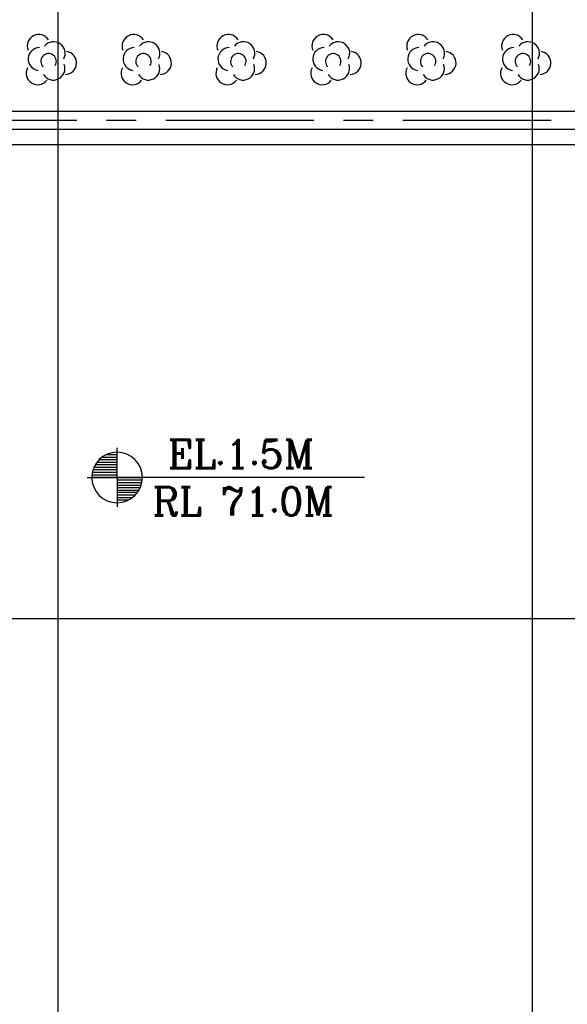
# Model space of a CAD drawing. Header units: inches. Extents: x -8998005 to 170525121, y -30058259 to 1575573.
# Tile 6 of 107: x 91881 to 207320, y -281442 to -73666. Entities that reach past the tile are written whole.
import ezdxf

# ---------------------------------------------------------------- set-up
doc = ezdxf.new("R2010")
doc.units = ezdxf.units.IN
doc.header["$LTSCALE"] = 5
doc.header["$MEASUREMENT"] = 0
for name, pattern in [('CENTER', [2, 1.25, -0.25, 0.25, -0.25]), ('DASHED', [0.75, 0.5, -0.25]), ('PHANTOM', [2.5, 1.25, -0.25, 0.25, -0.25, 0.25, -0.25])]:
    doc.linetypes.add(name, pattern=pattern)
for name, color, linetype in [('CANAL', 4, 'Continuous'), ('existing old', 8, 'PHANTOM'), ('HIDDEN', 2, 'DASHED'), ('TCE-ME-ROAD', 244, 'Continuous'), ('Text', 6, 'Continuous')]:
    doc.layers.add(name, color=color, linetype=linetype)
doc.styles.add('COMPLEX', font='complex')
doc.styles.add('STYLE4', font='romantic.ttf', dxfattribs={"height": 300})

# ---------------------------------------------------------------- blocks, each defined once
blk = doc.blocks.new('ELEVATION')
at = {"color": 0}
for p, q in [((120164.0874954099, -63930.74522994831), (122377.1030062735, -63930.74522994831)), ((117790.0016080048, -66063.55772994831), (122377.1030062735, -66063.55772994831)), ((118151.1829219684, -65530.35460493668), (122377.1030062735, -65530.35460493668)), ((118621.2155299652, -64997.15147995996), (122377.1030062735, -64997.15147995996)), ((119248.7856045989, -64463.94835494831), (122377.1030062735, -64463.94835494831)), ((117077.3122080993, -68196.37022994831), (122377.1030062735, -68196.37022994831)), ((117163.7424389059, -67663.16710495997), (122377.1030062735, -67663.16710495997)), ((117307.4025061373, -67129.96397994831), (122377.1030062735, -67129.96397994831)), ((117513.3609518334, -66596.76085495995), (122377.1030062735, -66596.76085495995)), ((117045.3279305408, -68729.57335494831), (122377.1030062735, -68729.57335494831)), ((127708.8780819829, -68834.10646604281), (122377.1030062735, -68834.10646604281)), ((127676.8938044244, -69367.30959104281), (122377.1030062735, -69367.30959104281)), ((127590.4635736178, -69900.51271605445), (122377.1030062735, -69900.51271605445)), ((127442.3532016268, -70447.31212861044), (122377.1030062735, -70447.31212861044)), ((127234.7139403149, -70980.51525361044), (122377.1030062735, -70980.51525361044)), ((126956.1200718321, -71513.71837862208), (122377.1030062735, -71513.71837862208)), ((126641.5096146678, -71982.68253851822), (122377.1030062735, -71982.68253851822)), ((126183.3425632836, -72515.88566349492), (122377.1030062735, -72515.88566349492)), ((125574.155440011, -73049.08878850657), (122377.1030062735, -73049.08878850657)), ((124669.5899325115, -73595.88820108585), (122377.1030062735, -73595.88820108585))]:
    blk.add_line(p, q, dxfattribs=at)
for p, q in [((122377.1030062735, -68781.83991048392), (122377.1030062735, -62519.98798475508)), ((116086.9485770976, -68781.83991048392), (122377.1030062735, -68781.83991048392)), ((174508.5227662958, -68781.83991048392), (122377.1030062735, -68781.83991048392)), ((122377.1030062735, -68781.83991048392), (122377.1030062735, -74974.88027661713))]:
    blk.add_line(p, q)
for start, end in [(90, 270), (0, 90), (270, 0)]:
    blk.add_arc((122377.1030062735, -68781.83991048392), 5332.031250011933, start, end)
blk = doc.blocks.new('GV')
at = {"layer": 'existing old', "color": 3, "linetype": 'Continuous'}
for centre, radius, start, end in [((2383.149502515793, 3336.551243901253), 2421.991921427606, 31.92753023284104, 201.8405241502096), ((5515.166745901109, 1805.376828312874), 2421.991921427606, 331.2262577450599, 141.1392515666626), ((2578.842727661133, 579.037250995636), 2421.991921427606, 91.22626454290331, 261.1392577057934), ((7931.576416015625, -240.284775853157), 2421.991921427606, 271.9275296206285, 81.84052812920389), ((4467.501961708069, 89.7247049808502), 1636.141598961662, 326.5033000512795, 225.5066657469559), ((2158.885293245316, -2410.298238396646), 2421.991921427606, 151.9275372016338, 321.8405260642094), ((5480.942978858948, -1434.302177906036), 2421.991921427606, 211.2262609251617, 21.13925233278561)]:
    blk.add_arc(centre, radius, start, end, dxfattribs=at)
blk = doc.blocks.new('A$C08E86F63')
at = {"color": 2, "char_height": 2500, "attachment_point": 1, "style": 'STYLE4'}
for s, insert in [('FOR\\P\\pi-3745;UNIT-1&2', (94352.15102402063, -503680.07259713)), ('FOR\\P\\pi-3741.3;UNIT-3&4', (115403.7421608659, -526849.263723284))]:
    blk.add_mtext_dynamic_manual_height_columns(s, width=8996.677823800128, gutter_width=37500, heights=[0], dxfattribs=dict(at, insert=insert))

msp = doc.modelspace()

# ---------------------------------------------------------------- linework, layer by layer
at = {"layer": 'CANAL', "color": 8}
for p, q in [((100000.0000460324, -799999.9999956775), (100000.0000460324, 1470818.601342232)), ((200000.0000469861, -799999.9999956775), (200000.0000469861, 1470818.601342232)), ((-597245.525260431, -99999.9999959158), (1664919.785810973, -99999.99999616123)), ((-597245.525260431, -199999.9999959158), (1664919.785810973, -199999.9999956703))]:
    msp.add_line(p, q, dxfattribs=at)
at = {"layer": 'TCE-ME-ROAD'}
for p, q in [((33536.1029250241, -92999.99999277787), (236500.0000473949, -92999.99999541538)), ((33536.10292527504, -96749.99999278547), (236500.0000477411, -96749.99999580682))]:
    msp.add_line(p, q, dxfattribs=at)
at = {"layer": 'TCE-ME-ROAD', "color": 11, "linetype": 'CENTER', "ltscale": 5000}
msp.add_line((22661.10292514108, -94874.99999307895), (255000.0000473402, -94874.99999569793), dxfattribs=at)

# ---------------------------------------------------------------- block references
at = {"ltscale": 100}
msp.add_blockref('A$C08E86F63', (269808.9749743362, 391250.0000089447), dxfattribs=at)
at = {"linetype": 'Continuous'}
msp.add_blockref('ELEVATION', (-9968.648994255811, -101489.0052074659), dxfattribs=at)
at = {"layer": 'HIDDEN'}
for p in [(93510.49954704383, -82548.7718408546), (113510.4995470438, -82548.7718408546), (133510.4995470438, -82548.7718408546), (153510.4995470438, -82548.7718408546), (173510.4995470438, -82548.7718408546), (193510.4995470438, -82548.7718408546)]:
    msp.add_blockref('GV', p, dxfattribs=at)

# ---------------------------------------------------------------- texts
at = {"layer": 'Text', "style": 'COMPLEX'}
for s, p in [('EL.1.5M', (123116.9409247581, -168337.3946204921)), ('RL 71.0M', (119825.0640020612, -178322.2464706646))]:
    msp.add_text(s, height=6000, dxfattribs=at).set_placement(p)

doc.saveas('drawing.dxf')
